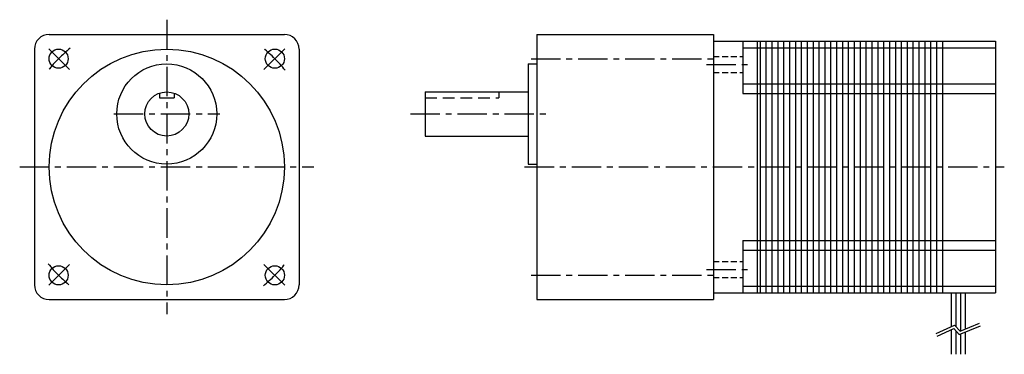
# Model space of a CAD drawing. Extents: x -2 to 333, y -15 to 99.
import ezdxf

# ---------------------------------------------------------------- set-up
doc = ezdxf.new("R2010")
doc.units = 0
doc.header["$LTSCALE"] = 8
doc.header["$MEASUREMENT"] = 0
for name, pattern in [('CENTER', [2, 1.25, -0.25, 0.25, -0.25]), ('HIDDEN', [0.375, 0.25, -0.125]), ('HIDDENX2', [0.75, 0.5, -0.25])]:
    doc.linetypes.add(name, pattern=pattern)
doc.layers.get('0').update_dxf_attribs({"linetype": 'CONTINUOUS'})
doc.layers.add('CENTER', color=1, linetype='CENTER')

msp = doc.modelspace()

# ---------------------------------------------------------------- linework, layer by layer
for p, q in [((8.18, 94.06), (88.18, 94.06)), ((174.06, 94.06), (174.06, 4.06)), ((174.06, 94.06), (234.06, 94.06)), ((234.06, 94.06), (234.06, 4.06)), ((234.06, 91.96), (234.06, 6.16)), ((234.06, 91.81), (234.06, 6.31)), ((234.06, 91.81), (330.06, 91.81)), ((244.06, 91.81), (244.06, 74.06)), ((249.06, 6.31), (249.06, 91.81)), ((250.06, 6.31), (250.06, 91.81)), ((252.06, 6.31), (252.06, 91.81)), ((254.06, 6.31), (254.06, 91.81)), ((256.06, 6.31), (256.06, 91.81)), ((258.06, 6.31), (258.06, 91.81)), ((260.06, 6.31), (260.06, 91.81)), ((262.06, 6.31), (262.06, 91.81)), ((264.06, 6.31), (264.06, 91.81)), ((266.06, 6.31), (266.06, 91.81)), ((268.06, 6.31), (268.06, 91.81)), ((270.06, 6.31), (270.06, 91.81)), ((272.06, 6.31), (272.06, 91.81)), ((274.06, 6.31), (274.06, 91.81)), ((276.06, 6.31), (276.06, 91.81)), ((278.06, 6.31), (278.06, 91.81)), ((280.06, 6.31), (280.06, 91.81)), ((282.06, 6.31), (282.06, 91.81)), ((284.06, 6.31), (284.06, 91.81)), ((286.06, 6.31), (286.06, 91.81)), ((288.06, 6.31), (288.06, 91.81)), ((290.06, 6.31), (290.06, 91.81)), ((292.06, 6.31), (292.06, 91.81)), ((294.06, 6.31), (294.06, 91.81)), ((296.06, 6.31), (296.06, 91.81)), ((298.06, 6.31), (298.06, 91.81)), ((300.06, 6.31), (300.06, 91.81)), ((302.06, 6.31), (302.06, 91.81)), ((304.06, 6.31), (304.06, 91.81)), ((306.06, 6.31), (306.06, 91.81)), ((308.06, 6.31), (308.06, 91.81)), ((310.06, 6.31), (310.06, 91.81)), ((312.06, 6.31), (312.06, 91.81)), ((330.06, 91.81), (330.06, 6.31)), ((3.18, 89.06), (3.18, 9.06)), ((93.18, 89.06), (93.18, 9.06)), ((244.06, 89.56), (330.06, 89.56)), ((171.06, 84.06), (171.06, 50.06)), ((171.06, 84.06), (174.06, 84.06)), ((244.06, 77.26), (330.06, 77.26)), ((45.68, 74.13), (45.68, 72.56)), ((50.68, 74.13), (50.68, 72.56)), ((136.06, 74.56), (171.06, 74.56)), ((136.06, 74.56), (136.06, 59.56)), ((244.06, 74.06), (330.06, 74.06)), ((45.68, 72.56), (50.68, 72.56)), ((136.06, 59.56), (171.06, 59.56)), ((171.06, 50.06), (174.06, 50.06)), ((244.06, 24.06), (330.06, 24.06)), ((244.06, 24.06), (244.06, 6.31)), ((244.06, 20.86), (330.06, 20.86)), ((244.06, 8.56), (330.06, 8.56)), ((8.18, 4.06), (88.18, 4.06)), ((174.06, 4.06), (234.06, 4.06)), ((234.06, 6.31), (330.06, 6.31)), ((314.9, 6.31), (314.9, -5.13)), ((316.5, 6.31), (316.5, -5.12)), ((318.1, 6.31), (318.1, -6.56)), ((319.7, 6.31), (319.7, -5.9)), ((309.81, -7.43), (316.03, -4.62)), ((310.22, -8.34), (315.79, -5.82)), ((314.9, -6.23), (314.9, -14.52)), ((315.79, -5.82), (317.68, -7.81)), ((316.03, -4.62), (317.94, -6.62)), ((316.5, -6.57), (316.5, -14.52)), ((317.68, -7.81), (324.94, -4.84)), ((317.94, -6.62), (324.56, -3.92)), ((318.1, -7.64), (318.1, -14.52)), ((319.7, -6.98), (319.7, -14.52))]:
    msp.add_line(p, q)
at = {"linetype": 'HIDDEN'}
for p, q in [((234.06, 86.61), (244.06, 86.61)), ((234.06, 81.11), (244.06, 81.11)), ((234.06, 17.01), (244.06, 17.01)), ((234.06, 11.51), (244.06, 11.51))]:
    msp.add_line(p, q, dxfattribs=at)
at = {"linetype": 'HIDDENX2'}
for p in [(161.06, 74.56), (136.06, 72.56)]:
    msp.add_line(p, (161.06, 72.56), dxfattribs=at)
for centre, radius in [((11.41, 85.83), 3.25), ((48.18, 49.06), 40), ((84.95, 85.83), 3.25), ((48.18, 67.06), 17), ((48.18, 67.06), 7.5), ((11.41, 12.29), 3.25), ((84.95, 12.29), 3.25)]:
    msp.add_circle(centre, radius)
for centre, start, end in [((8.18, 89.06), 90, 180), ((88.18, 89.06), 0, 90), ((8.18, 9.06), 180, 270), ((88.18, 9.06), 270, 0)]:
    msp.add_arc(centre, 5, start, end)
at = {"layer": 'CENTER'}
for p, q in [((48.18, 99.06), (48.18, -0.94)), ((15.12, 82.12), (7.7, 89.54)), ((81.24, 82.12), (88.66, 89.54)), ((172.06, 85.83), (236.06, 85.83)), ((231.72, 83.86), (246.4, 83.86)), ((30.18, 67.06), (66.18, 67.06)), ((131.06, 67.06), (179.06, 67.06)), ((-1.82, 49.06), (98.18, 49.06)), ((169.89, 49.06), (333, 49.06)), ((15.12, 16), (7.7, 8.58)), ((81.24, 16), (88.66, 8.58)), ((231.72, 14.26), (246.4, 14.26)), ((172.06, 12.29), (236.06, 12.29))]:
    msp.add_line(p, q, dxfattribs=at)
for start, end in [(129.2129, 140.7871), (39.2129, 50.7871), (219.2129, 230.7871), (309.2129, 320.7871)]:
    msp.add_arc((48.18, 49.06), 52, start, end, dxfattribs=at)

doc.saveas('drawing.dxf')
